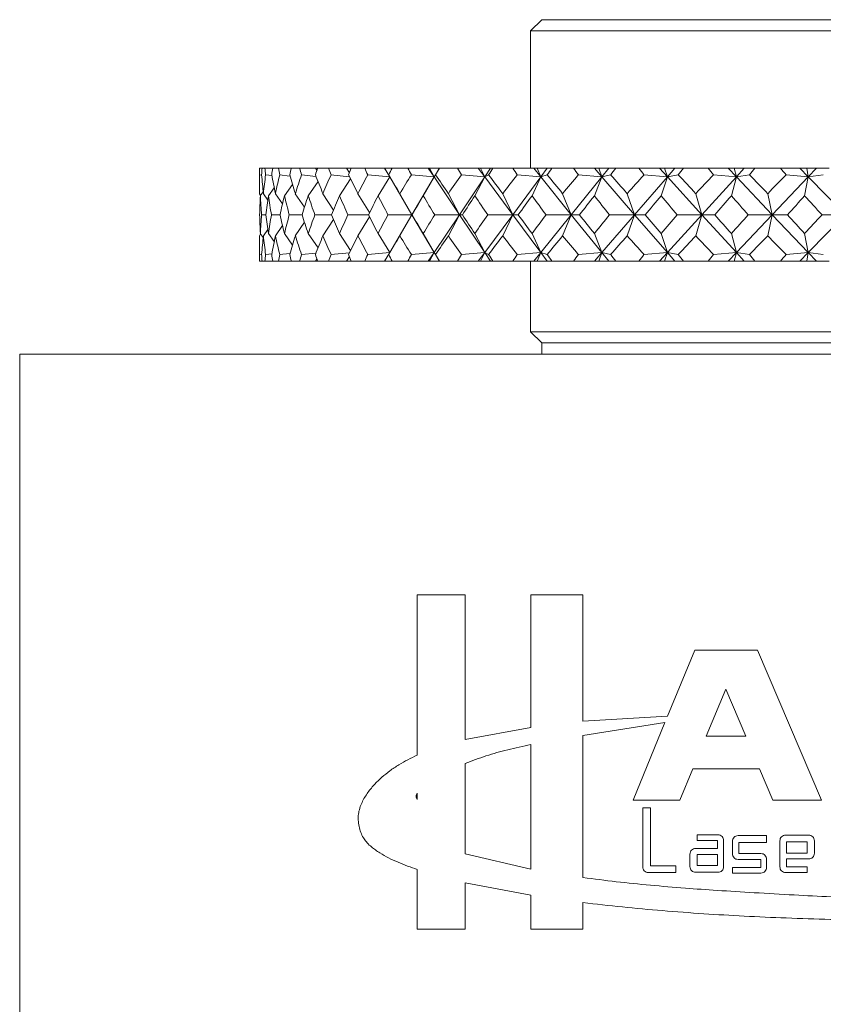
# Model space of a CAD drawing. Header units: inches. Extents: x 1 to 20.9, y 1.5 to 16.1.
# Tile 6 of 15: x 9.7 to 10.7, y 8.8 to 10.1. Entities that reach past the tile are written whole.
import ezdxf

# ---------------------------------------------------------------- set-up
doc = ezdxf.new("R2010")
doc.units = ezdxf.units.IN
doc.header["$MEASUREMENT"] = 0

msp = doc.modelspace()

# ---------------------------------------------------------------- linework, layer by layer
at = {"color": 7, "linetype": 'Continuous', "lineweight": 15}
for p, q in [((10.3644, 10.1274), (10.3494, 10.1124)), ((10.3644, 10.1274), (10.4807, 10.1274)), ((10.4807, 10.1274), (11.5844, 10.1274)), ((10.3494, 10.1124), (10.3494, 9.9274)), ((10.3494, 10.1124), (10.4685, 10.1124)), ((10.4685, 10.1124), (11.5994, 10.1124)), ((9.9844, 9.9274), (9.9844, 9.8932)), ((9.9844, 9.9274), (9.9846, 9.9274)), ((9.9881, 9.9274), (9.9846, 9.9274)), ((9.9881, 9.9274), (9.9919, 9.9274)), ((10.0024, 9.9274), (9.9919, 9.9274)), ((10.0024, 9.9274), (10.0099, 9.9274)), ((10.0274, 9.9274), (10.0099, 9.9274)), ((10.0274, 9.9274), (10.0386, 9.9274)), ((10.0601, 9.9274), (10.0386, 9.9274)), ((10.0619, 9.9247), (10.0601, 9.9274)), ((10.0628, 9.9274), (10.0601, 9.9274)), ((10.0628, 9.9274), (10.0775, 9.9274)), ((10.1018, 9.9274), (10.0775, 9.9274)), ((10.1055, 9.9213), (10.1018, 9.9274)), ((10.1082, 9.9274), (10.1018, 9.9274)), ((10.1082, 9.9274), (10.1262, 9.9274)), ((10.1529, 9.9274), (10.1262, 9.9274)), ((10.1529, 9.9274), (10.1598, 9.9157)), ((10.1531, 9.9274), (10.1529, 9.9274)), ((10.1598, 9.9157), (10.1531, 9.9274)), ((10.163, 9.9274), (10.1531, 9.9274)), ((10.163, 9.9274), (10.1842, 9.9274)), ((10.2117, 9.9274), (10.1842, 9.9274)), ((10.2117, 9.9274), (10.2195, 9.9157)), ((10.2133, 9.9274), (10.2117, 9.9274)), ((10.2195, 9.9157), (10.2133, 9.9274)), ((10.2264, 9.9274), (10.2133, 9.9274)), ((10.2264, 9.9274), (10.2195, 9.9157)), ((10.2267, 9.9274), (10.2264, 9.9274)), ((10.2267, 9.9274), (10.2509, 9.9274)), ((10.2789, 9.9274), (10.2509, 9.9274)), ((10.2789, 9.9274), (10.2876, 9.9157)), ((10.2819, 9.9274), (10.2789, 9.9274)), ((10.2876, 9.9157), (10.2819, 9.9274)), ((10.2954, 9.9274), (10.2819, 9.9274)), ((10.2954, 9.9274), (10.2876, 9.9157)), ((10.2987, 9.9274), (10.2954, 9.9274)), ((10.2987, 9.9274), (10.3255, 9.9274)), ((10.3537, 9.9274), (10.3255, 9.9274)), ((10.3537, 9.9274), (10.3631, 9.9157)), ((10.3581, 9.9274), (10.3537, 9.9274)), ((10.3631, 9.9157), (10.3581, 9.9274)), ((10.3718, 9.9274), (10.3581, 9.9274)), ((10.3718, 9.9274), (10.3631, 9.9157)), ((10.378, 9.9274), (10.3718, 9.9274)), ((10.378, 9.9274), (10.4072, 9.9274)), ((10.4353, 9.9274), (10.4072, 9.9274)), ((10.4353, 9.9274), (10.4454, 9.9157)), ((10.441, 9.9274), (10.4353, 9.9274)), ((10.4454, 9.9157), (10.441, 9.9274)), ((10.4548, 9.9274), (10.441, 9.9274)), ((10.4548, 9.9274), (10.4454, 9.9157)), ((10.4639, 9.9274), (10.4548, 9.9274)), ((10.4639, 9.9274), (10.4951, 9.9274)), ((10.5228, 9.9274), (10.4951, 9.9274)), ((10.5228, 9.9274), (10.5334, 9.9157)), ((10.5298, 9.9274), (10.5228, 9.9274)), ((10.5334, 9.9157), (10.5298, 9.9274)), ((10.5435, 9.9274), (10.5298, 9.9274)), ((10.5435, 9.9274), (10.5334, 9.9157)), ((10.5553, 9.9274), (10.5435, 9.9274)), ((10.5553, 9.9274), (10.5882, 9.9274)), ((10.6152, 9.9274), (10.5882, 9.9274)), ((10.6152, 9.9274), (10.6263, 9.9157)), ((10.6234, 9.9274), (10.6152, 9.9274)), ((10.6263, 9.9157), (10.6234, 9.9274)), ((10.637, 9.9274), (10.6234, 9.9274)), ((10.637, 9.9274), (10.6263, 9.9157)), ((10.6514, 9.9274), (10.637, 9.9274)), ((10.6514, 9.9274), (10.6856, 9.9274)), ((10.7116, 9.9274), (10.6856, 9.9274)), ((10.7116, 9.9274), (10.723, 9.9157)), ((10.7209, 9.9274), (10.7116, 9.9274)), ((10.723, 9.9157), (10.7209, 9.9274)), ((10.7341, 9.9274), (10.7209, 9.9274)), ((10.7341, 9.9274), (10.723, 9.9157)), ((10.751, 9.9274), (10.7341, 9.9274)), ((9.9847, 9.9186), (9.9875, 9.9182)), ((9.9929, 9.9186), (10.0012, 9.9175)), ((10.0117, 9.9186), (10.0256, 9.9169)), ((10.0412, 9.9186), (10.0606, 9.9165)), ((10.0808, 9.9186), (10.1056, 9.916)), ((10.1071, 9.913), (10.0923, 9.8903)), ((10.1303, 9.9186), (10.1598, 9.9157)), ((10.1598, 9.9157), (10.1441, 9.8903)), ((10.1585, 9.9186), (10.1598, 9.9157)), ((10.1598, 9.9157), (10.1896, 9.8649)), ((10.189, 9.9186), (10.2195, 9.9157)), ((10.2195, 9.9157), (10.1896, 9.8649)), ((10.2195, 9.9157), (10.205, 9.8903)), ((10.2216, 9.9186), (10.2195, 9.9157)), ((10.2195, 9.9157), (10.2535, 9.8649)), ((10.2876, 9.9157), (10.2535, 9.8649)), ((10.2563, 9.9186), (10.2876, 9.9157)), ((10.2876, 9.9157), (10.2744, 9.8903)), ((10.2929, 9.9186), (10.2876, 9.9157)), ((10.2876, 9.9157), (10.3253, 9.8649)), ((10.3631, 9.9157), (10.3253, 9.8649)), ((10.3314, 9.9186), (10.3631, 9.9157)), ((10.3631, 9.9157), (10.3514, 9.8903)), ((10.3717, 9.9186), (10.3631, 9.9157)), ((10.3631, 9.9157), (10.4042, 9.8649)), ((10.4454, 9.9157), (10.4042, 9.8649)), ((10.4136, 9.9186), (10.4454, 9.9157)), ((10.4454, 9.9157), (10.4352, 9.8903)), ((10.4571, 9.9186), (10.4454, 9.9157)), ((10.4454, 9.9157), (10.4894, 9.8649)), ((10.5334, 9.9157), (10.4894, 9.8649)), ((10.502, 9.9186), (10.5334, 9.9157)), ((10.5334, 9.9157), (10.5249, 9.8903)), ((10.5482, 9.9186), (10.5334, 9.9157)), ((10.5334, 9.9157), (10.5799, 9.8649)), ((10.6263, 9.9157), (10.5799, 9.8649)), ((10.5955, 9.9186), (10.6263, 9.9157)), ((10.6263, 9.9157), (10.6196, 9.8903)), ((10.6439, 9.9186), (10.6263, 9.9157)), ((10.6263, 9.9157), (10.6746, 9.8649)), ((10.723, 9.9157), (10.6746, 9.8649)), ((10.6932, 9.9186), (10.723, 9.9157)), ((10.723, 9.9157), (10.7182, 9.8903)), ((10.7433, 9.9186), (10.723, 9.9157)), ((10.723, 9.9157), (10.7727, 9.8649)), ((10.0044, 9.9011), (9.9966, 9.8903)), ((10.029, 9.9057), (10.0181, 9.8903)), ((10.0634, 9.9096), (10.0501, 9.8903)), ((9.9861, 9.8908), (9.9844, 9.8932)), ((9.9896, 9.8955), (9.9857, 9.8903)), ((9.9958, 9.8847), (9.9898, 9.8932)), ((10.0155, 9.8794), (10.006, 9.8932)), ((10.0451, 9.875), (10.0328, 9.8932)), ((10.0842, 9.8711), (10.07, 9.8932)), ((10.1326, 9.8677), (10.117, 9.8932)), ((10.1896, 9.8649), (10.1735, 9.8932)), ((10.2535, 9.8649), (10.2387, 9.8932)), ((10.3253, 9.8649), (10.312, 9.8932)), ((10.4042, 9.8649), (10.3925, 9.8932)), ((10.4894, 9.8649), (10.4794, 9.8932)), ((10.5799, 9.8649), (10.5717, 9.8932)), ((10.6746, 9.8649), (10.6685, 9.8932)), ((9.9931, 9.8649), (9.9873, 9.8649)), ((10.0122, 9.8649), (10.0006, 9.8649)), ((10.0418, 9.8649), (10.0246, 9.8649)), ((10.0816, 9.8649), (10.0591, 9.8649)), ((10.1312, 9.8649), (10.1035, 9.8649)), ((10.1326, 9.8621), (10.117, 9.8366)), ((10.1896, 9.8649), (10.1575, 9.8649)), ((10.1598, 9.814), (10.1896, 9.8649)), ((10.1896, 9.8649), (10.1735, 9.8366)), ((10.2195, 9.814), (10.1896, 9.8649)), ((10.1896, 9.8649), (10.1901, 9.8649)), ((10.2195, 9.814), (10.2535, 9.8649)), ((10.2535, 9.8649), (10.2204, 9.8649)), ((10.2535, 9.8649), (10.2387, 9.8366)), ((10.2876, 9.814), (10.2535, 9.8649)), ((10.2535, 9.8649), (10.2575, 9.8649)), ((10.2876, 9.814), (10.3253, 9.8649)), ((10.3253, 9.8649), (10.2916, 9.8649)), ((10.3253, 9.8649), (10.312, 9.8366)), ((10.3631, 9.814), (10.3253, 9.8649)), ((10.3253, 9.8649), (10.3328, 9.8649)), ((10.3631, 9.814), (10.4042, 9.8649)), ((10.4042, 9.8649), (10.3703, 9.8649)), ((10.4042, 9.8649), (10.3925, 9.8366)), ((10.4454, 9.814), (10.4042, 9.8649)), ((10.4042, 9.8649), (10.4151, 9.8649)), ((10.4454, 9.814), (10.4894, 9.8649)), ((10.4894, 9.8649), (10.4556, 9.8649)), ((10.4894, 9.8649), (10.4794, 9.8366)), ((10.5334, 9.814), (10.4894, 9.8649)), ((10.4894, 9.8649), (10.5036, 9.8649)), ((10.5334, 9.814), (10.5799, 9.8649)), ((10.5799, 9.8649), (10.5465, 9.8649)), ((10.5799, 9.8649), (10.5717, 9.8366)), ((10.6263, 9.814), (10.5799, 9.8649)), ((10.5799, 9.8649), (10.5972, 9.8649)), ((10.6263, 9.814), (10.6746, 9.8649)), ((10.6746, 9.8649), (10.6422, 9.8649)), ((10.6746, 9.8649), (10.6685, 9.8366)), ((10.723, 9.814), (10.6746, 9.8649)), ((10.6746, 9.8649), (10.695, 9.8649)), ((10.723, 9.814), (10.7727, 9.8649)), ((10.7727, 9.8649), (10.7415, 9.8649)), ((10.0155, 9.8503), (10.006, 9.8366)), ((10.0451, 9.8548), (10.0328, 9.8366)), ((10.0842, 9.8586), (10.07, 9.8366)), ((9.9861, 9.839), (9.9844, 9.8366)), ((9.9844, 9.8366), (9.9844, 9.8024)), ((9.9857, 9.8394), (9.9896, 9.8342)), ((9.9958, 9.8451), (9.9898, 9.8366)), ((9.9966, 9.8394), (10.0044, 9.8287)), ((10.0181, 9.8394), (10.029, 9.8241)), ((10.0501, 9.8394), (10.0634, 9.8202)), ((10.0923, 9.8394), (10.1071, 9.8168)), ((10.1441, 9.8394), (10.1598, 9.814)), ((10.205, 9.8394), (10.2195, 9.814)), ((10.2744, 9.8394), (10.2876, 9.814)), ((10.3514, 9.8394), (10.3631, 9.814)), ((10.4352, 9.8394), (10.4454, 9.814)), ((10.5249, 9.8394), (10.5334, 9.814)), ((10.6196, 9.8394), (10.6263, 9.814)), ((10.7182, 9.8394), (10.723, 9.814)), ((9.9875, 9.8116), (9.9847, 9.8112)), ((10.0012, 9.8122), (9.9929, 9.8112)), ((10.0256, 9.8128), (10.0117, 9.8112)), ((10.0606, 9.8133), (10.0412, 9.8112)), ((10.1056, 9.8137), (10.0808, 9.8112)), ((10.1018, 9.8024), (10.1055, 9.8085)), ((10.1598, 9.814), (10.1303, 9.8112)), ((10.1529, 9.8024), (10.1598, 9.814)), ((10.1531, 9.8024), (10.1598, 9.814)), ((10.1598, 9.814), (10.1585, 9.8112)), ((10.2195, 9.814), (10.189, 9.8112)), ((10.2117, 9.8024), (10.2195, 9.814)), ((10.2133, 9.8024), (10.2195, 9.814)), ((10.2195, 9.814), (10.2216, 9.8112)), ((10.2264, 9.8024), (10.2195, 9.814)), ((10.2876, 9.814), (10.2563, 9.8112)), ((10.2789, 9.8024), (10.2876, 9.814)), ((10.2819, 9.8024), (10.2876, 9.814)), ((10.2876, 9.814), (10.2929, 9.8112)), ((10.2954, 9.8024), (10.2876, 9.814)), ((10.3631, 9.814), (10.3314, 9.8112)), ((10.3537, 9.8024), (10.3631, 9.814)), ((10.3581, 9.8024), (10.3631, 9.814)), ((10.3631, 9.814), (10.3717, 9.8112)), ((10.3718, 9.8024), (10.3631, 9.814)), ((10.4454, 9.814), (10.4136, 9.8112)), ((10.4353, 9.8024), (10.4454, 9.814)), ((10.441, 9.8024), (10.4454, 9.814)), ((10.4454, 9.814), (10.4571, 9.8112)), ((10.4548, 9.8024), (10.4454, 9.814)), ((10.5334, 9.814), (10.502, 9.8112)), ((10.5228, 9.8024), (10.5334, 9.814)), ((10.5298, 9.8024), (10.5334, 9.814)), ((10.5334, 9.814), (10.5482, 9.8112)), ((10.5435, 9.8024), (10.5334, 9.814)), ((10.6263, 9.814), (10.5955, 9.8112)), ((10.6152, 9.8024), (10.6263, 9.814)), ((10.6234, 9.8024), (10.6263, 9.814)), ((10.6263, 9.814), (10.6439, 9.8112)), ((10.637, 9.8024), (10.6263, 9.814)), ((10.723, 9.814), (10.6932, 9.8112)), ((10.7116, 9.8024), (10.723, 9.814)), ((10.7209, 9.8024), (10.723, 9.814)), ((10.723, 9.814), (10.7433, 9.8112)), ((10.7341, 9.8024), (10.723, 9.814)), ((9.9844, 9.8024), (9.9846, 9.8024)), ((9.9881, 9.8024), (9.9846, 9.8024)), ((9.9881, 9.8024), (9.9919, 9.8024)), ((10.0024, 9.8024), (9.9919, 9.8024)), ((10.0024, 9.8024), (10.0099, 9.8024)), ((10.0274, 9.8024), (10.0099, 9.8024)), ((10.0274, 9.8024), (10.0386, 9.8024)), ((10.0601, 9.8024), (10.0386, 9.8024)), ((10.0601, 9.8024), (10.0619, 9.8051)), ((10.0628, 9.8024), (10.0601, 9.8024)), ((10.0628, 9.8024), (10.0775, 9.8024)), ((10.1018, 9.8024), (10.0775, 9.8024)), ((10.1082, 9.8024), (10.1018, 9.8024)), ((10.1082, 9.8024), (10.1262, 9.8024)), ((10.1529, 9.8024), (10.1262, 9.8024)), ((10.1531, 9.8024), (10.1529, 9.8024)), ((10.163, 9.8024), (10.1531, 9.8024)), ((10.163, 9.8024), (10.1842, 9.8024)), ((10.2117, 9.8024), (10.1842, 9.8024)), ((10.2133, 9.8024), (10.2117, 9.8024)), ((10.2264, 9.8024), (10.2133, 9.8024)), ((10.2267, 9.8024), (10.2264, 9.8024)), ((10.2267, 9.8024), (10.2509, 9.8024)), ((10.2789, 9.8024), (10.2509, 9.8024)), ((10.2819, 9.8024), (10.2789, 9.8024)), ((10.2954, 9.8024), (10.2819, 9.8024)), ((10.2987, 9.8024), (10.2954, 9.8024)), ((10.2987, 9.8024), (10.3255, 9.8024)), ((10.3537, 9.8024), (10.3255, 9.8024)), ((10.3494, 9.8024), (10.3494, 9.7074)), ((10.3581, 9.8024), (10.3537, 9.8024)), ((10.3718, 9.8024), (10.3581, 9.8024)), ((10.378, 9.8024), (10.3718, 9.8024)), ((10.378, 9.8024), (10.4072, 9.8024)), ((10.4353, 9.8024), (10.4072, 9.8024)), ((10.441, 9.8024), (10.4353, 9.8024)), ((10.4548, 9.8024), (10.441, 9.8024)), ((10.4639, 9.8024), (10.4548, 9.8024)), ((10.4639, 9.8024), (10.4951, 9.8024)), ((10.5228, 9.8024), (10.4951, 9.8024)), ((10.5298, 9.8024), (10.5228, 9.8024)), ((10.5435, 9.8024), (10.5298, 9.8024)), ((10.5553, 9.8024), (10.5435, 9.8024)), ((10.5553, 9.8024), (10.5882, 9.8024)), ((10.6152, 9.8024), (10.5882, 9.8024)), ((10.6234, 9.8024), (10.6152, 9.8024)), ((10.637, 9.8024), (10.6234, 9.8024)), ((10.6514, 9.8024), (10.637, 9.8024)), ((10.6514, 9.8024), (10.6856, 9.8024)), ((10.7116, 9.8024), (10.6856, 9.8024)), ((10.7209, 9.8024), (10.7116, 9.8024)), ((10.7341, 9.8024), (10.7209, 9.8024)), ((10.751, 9.8024), (10.7341, 9.8024)), ((10.3494, 9.7074), (10.3644, 9.6924)), ((10.3494, 9.7074), (10.4685, 9.7074)), ((10.4685, 9.7074), (11.5994, 9.7074)), ((10.3644, 9.6924), (10.3644, 9.6774)), ((10.3644, 9.6924), (10.4807, 9.6924)), ((10.4807, 9.6924), (11.5844, 9.6924)), ((9.6619, 9.6774), (9.6619, 7.6774)), ((9.6619, 9.6774), (10.9744, 9.6774)), ((10.1969, 9.3534), (10.2614, 9.3534)), ((10.1969, 9.3534), (10.1969, 9.1376)), ((10.2614, 9.1588), (10.2614, 9.3534)), ((10.3497, 9.3534), (10.3497, 9.1749)), ((10.4197, 9.3534), (10.3497, 9.3534)), ((10.4197, 9.1834), (10.4197, 9.3534)), ((10.5704, 9.279), (10.5335, 9.1901)), ((10.6546, 9.279), (10.5704, 9.279)), ((10.741, 9.077), (10.6546, 9.279)), ((10.6123, 9.2263), (10.5858, 9.1631)), ((10.6389, 9.1631), (10.6123, 9.2263)), ((10.5335, 9.1901), (10.4197, 9.1834)), ((10.3497, 9.1749), (10.2614, 9.1588)), ((10.4197, 9.1641), (10.5299, 9.1813)), ((10.5299, 9.1813), (10.4872, 9.077)), ((10.4197, 8.9729), (10.4197, 9.1641)), ((10.5858, 9.1631), (10.6389, 9.1631)), ((10.3497, 8.9841), (10.3497, 9.1519)), ((10.2614, 9.1264), (10.2614, 9.0048)), ((10.55, 9.077), (10.5675, 9.1193)), ((10.5675, 9.1193), (10.6575, 9.1193)), ((10.6575, 9.1193), (10.6755, 9.077)), ((10.1969, 9.0779), (10.1969, 9.0864)), ((10.4872, 9.077), (10.55, 9.077)), ((10.5004, 9.0667), (10.5003, 8.9873)), ((10.5106, 9.0667), (10.5004, 9.0667)), ((10.5106, 8.9887), (10.5106, 9.0667)), ((10.6755, 9.077), (10.741, 9.077)), ((10.6018, 9.0303), (10.5735, 9.0303)), ((10.5735, 9.0303), (10.5735, 9.0226)), ((10.6669, 9.0292), (10.6285, 9.0292)), ((10.6669, 9.0201), (10.6669, 9.0292)), ((10.7237, 9.0299), (10.6924, 9.0299)), ((10.6007, 9.012), (10.5713, 9.012)), ((10.5735, 9.0226), (10.6007, 9.0226)), ((10.6007, 9.0226), (10.6007, 9.012)), ((10.6092, 8.9876), (10.6092, 9.0226)), ((10.6211, 9.0215), (10.6211, 9.0049)), ((10.6296, 9.0051), (10.6296, 9.0201)), ((10.6296, 9.0201), (10.6669, 9.0201)), ((10.6849, 9.0222), (10.6849, 8.9872)), ((10.7214, 9.0207), (10.6936, 9.0207)), ((10.6936, 9.0207), (10.6936, 9.0057)), ((10.7214, 9.0057), (10.7214, 9.0207)), ((10.7313, 9.0055), (10.7313, 9.0222)), ((10.2614, 9.0048), (10.3497, 8.9841)), ((10.5639, 9.0042), (10.5639, 8.9876)), ((10.6007, 9.004), (10.5735, 9.004)), ((10.5735, 9.004), (10.5735, 8.989)), ((10.6007, 8.989), (10.6007, 9.004)), ((10.6594, 9.0051), (10.6296, 9.0051)), ((10.6936, 9.0057), (10.7214, 9.0057)), ((10.5448, 8.9887), (10.5106, 8.9887)), ((10.5448, 8.9796), (10.5448, 8.9887)), ((10.5735, 8.989), (10.6007, 8.989)), ((10.6594, 8.9865), (10.6211, 8.9865)), ((10.6211, 8.9865), (10.6211, 8.9788)), ((10.6285, 8.9972), (10.6594, 8.9972)), ((10.6594, 8.9972), (10.6594, 8.9865)), ((10.6669, 8.9865), (10.6669, 8.9974)), ((10.6936, 8.9872), (10.6936, 8.9978)), ((10.6936, 8.9978), (10.7237, 8.9978)), ((10.7214, 8.9872), (10.6936, 8.9872)), ((10.7214, 8.9795), (10.7214, 8.9872)), ((10.1969, 8.9837), (10.1969, 8.9034)), ((10.5075, 8.9796), (10.5448, 8.9796)), ((10.5713, 8.9799), (10.6018, 8.9799)), ((10.6211, 8.9788), (10.6594, 8.9788)), ((10.6924, 8.9795), (10.7214, 8.9795)), ((10.2614, 8.9658), (10.3497, 8.9489)), ((10.2614, 8.9034), (10.2614, 8.9658)), ((10.3497, 8.9489), (10.3497, 8.9034)), ((10.4197, 8.9034), (10.4197, 8.9391)), ((10.1969, 8.9034), (10.2614, 8.9034)), ((10.3497, 8.9034), (10.4197, 8.9034))]:
    msp.add_line(p, q, dxfattribs=at)
for centre, major_axis, ratio, start_param, end_param in [((10.9744, 11.2367), (0.8352, 1.6946), 0.313689, 2.59298, 2.600953), ((10.9744, 11.2367), (0.8792, 1.6985), 0.267949, 2.577415, 2.585388), ((10.9744, 11.2367), (0.7818, 1.6916), 0.359045, 2.604034, 2.612007), ((10.9744, 11.2367), (0.9149, 1.7026), 0.222117, 2.558386, 2.566359), ((10.9744, 11.2367), (0.7176, 1.6901), 0.403524, 2.609283, 2.617256), ((10.9744, 11.2367), (0.9431, 1.7066), 0.176348, 2.536742, 2.544715), ((10.9744, 11.2367), (0.6408, 1.6907), 0.446335, 2.607178, 2.615151), ((10.9744, 11.2367), (0.9644, 1.7101), 0.130706, 2.513174, 2.521147), ((10.9744, 11.2367), (0.5492, 1.6938), 0.486283, 2.595992, 2.603965), ((10.9744, 11.2367), (0.9792, 1.7127), 0.085197, 2.488264, 2.496237), ((10.9744, 11.2367), (0.4409, 1.6992), 0.521658, 2.574118, 2.582091), ((10.9744, 11.2367), (0.9876, 1.7143), 0.039793, 2.462515, 2.470488), ((10.9744, 11.2367), (0.3146, 1.706), 0.55023, 2.540723, 2.548696), ((10.9744, 11.2367), (0.99, 1.7147), 0.005559, 3.838828, 3.846801), ((10.9744, 11.2367), (0.1721, 1.7119), 0.569488, 2.496792, 2.504765), ((10.9744, 11.2367), (0.9861, 1.714), 0.050919, 3.864907, 3.872879), ((10.9744, 11.2367), (0.0191, 1.7147), 0.577255, 2.446011, 2.453984), ((10.9744, 11.2367), (0.9762, 1.7121), 0.096345, 3.890493, 3.898466), ((10.9744, 11.2367), (-0.1353, 1.713), 0.57252, 2.394416, 2.402389), ((10.9744, 11.2367), (0.9598, 1.7093), 0.141884, 3.915123, 3.923096), ((10.9744, 11.2367), (-0.281, 1.7076), 0.55591, 2.348354, 2.356327), ((10.9744, 11.2367), (0.9369, 1.7057), 0.18756, 3.938277, 3.94625), ((10.9744, 11.2367), (-0.4116, 1.7008), 0.529389, 2.31219, 2.320163), ((10.9744, 11.2367), (0.9069, 1.7016), 0.233354, 3.959349, 3.967322), ((10.9744, 11.2367), (-0.5243, 1.6949), 0.495458, 2.287518, 2.295491), ((10.9744, 8.4931), (-0.8792, 1.6985), 0.267949, 0.451485, 0.477658), ((10.9744, 8.4931), (-0.9149, 1.7026), 0.222117, 0.470513, 0.496687), ((10.9744, 8.4931), (-0.8352, 1.6946), 0.313689, 0.43592, 0.462093), ((10.9744, 8.4931), (-0.9431, 1.7066), 0.176348, 0.492158, 0.518331), ((10.9744, 8.4931), (-0.7818, 1.6916), 0.359045, 0.424866, 0.451039), ((10.9744, 8.4931), (-0.9644, 1.7101), 0.130706, 0.515726, 0.541899), ((10.9744, 8.4931), (-0.7176, 1.6901), 0.403524, 0.419617, 0.44579), ((10.9744, 8.4931), (-0.9792, 1.7127), 0.085197, 0.540636, 0.566809), ((10.9744, 8.4931), (-0.6408, 1.6907), 0.446335, 0.421722, 0.447895), ((10.9744, 8.4931), (-0.9876, 1.7143), 0.039793, 0.566385, 0.592558), ((10.9744, 8.4931), (-0.5492, 1.6938), 0.486283, 0.432908, 0.459081), ((10.9744, 8.4931), (-0.99, 1.7147), 0.005559, 5.664496, 5.690669), ((10.9744, 8.4931), (-0.4409, 1.6992), 0.521658, 0.454782, 0.480956), ((10.9744, 8.4931), (-0.9861, 1.714), 0.050919, 5.638418, 5.664591), ((10.9744, 8.4931), (-0.3146, 1.706), 0.55023, 0.488177, 0.51435), ((10.9744, 8.4931), (-0.9762, 1.7121), 0.096345, 5.612831, 5.639004), ((10.9744, 8.4931), (-0.1721, 1.7119), 0.569488, 0.532108, 0.558282), ((10.9744, 8.4931), (-0.9598, 1.7093), 0.141884, 5.588201, 5.614374), ((10.9744, 8.4931), (-0.0191, 1.7147), 0.577255, 0.582889, 0.609062), ((10.9744, 8.4931), (-0.9369, 1.7057), 0.18756, 5.565047, 5.591221), ((10.9744, 8.4931), (0.1353, 1.713), 0.57252, 0.634484, 0.660657), ((10.9744, 8.4931), (-0.9069, 1.7016), 0.233354, 5.543975, 5.570149), ((10.9744, 8.4931), (0.281, 1.7076), 0.55591, 0.680546, 0.70672), ((10.9744, 8.4931), (-0.8692, 1.6975), 0.279182, 5.525711, 5.551884), ((10.9744, 8.4931), (0.4116, 1.7008), 0.529389, 0.71671, 0.742883), ((10.9744, 11.2367), (0.8792, 1.6985), 0.267949, 2.611574, 2.635916), ((10.9744, 11.2367), (0.8352, 1.6946), 0.313689, 2.62714, 2.651481), ((10.9744, 11.2367), (0.9149, 1.7026), 0.222117, 2.592546, 2.616887), ((10.9744, 11.2367), (0.7818, 1.6916), 0.359045, 2.638194, 2.662535), ((10.9744, 11.2367), (0.9431, 1.7066), 0.176348, 2.570901, 2.595243), ((10.9744, 11.2367), (0.7176, 1.6901), 0.403524, 2.643443, 2.667784), ((10.9744, 11.2367), (0.9644, 1.7101), 0.130706, 2.547334, 2.571675), ((10.9744, 11.2367), (0.6408, 1.6907), 0.446335, 2.641337, 2.665679), ((10.9744, 11.2367), (0.9792, 1.7127), 0.085197, 2.522424, 2.546765), ((10.9744, 11.2367), (0.5492, 1.6938), 0.486283, 2.630152, 2.654493), ((10.9744, 11.2367), (0.9876, 1.7143), 0.039793, 2.496675, 2.521016), ((10.9744, 11.2367), (0.4409, 1.6992), 0.521658, 2.608277, 2.632619), ((10.9744, 11.2367), (0.99, 1.7147), 0.005559, 3.788301, 3.812642), ((10.9744, 11.2367), (0.3146, 1.706), 0.55023, 2.574883, 2.599224), ((10.9744, 11.2367), (0.9861, 1.714), 0.050919, 3.814379, 3.83872), ((10.9744, 11.2367), (0.1721, 1.7119), 0.569488, 2.530951, 2.555292), ((10.9744, 11.2367), (0.9762, 1.7121), 0.096345, 3.839966, 3.864307), ((10.9744, 11.2367), (0.0191, 1.7147), 0.577255, 2.48017, 2.504512), ((10.9744, 11.2367), (0.9598, 1.7093), 0.141884, 3.864596, 3.888937), ((10.9744, 11.2367), (-0.1353, 1.713), 0.57252, 2.428575, 2.452917), ((10.9744, 11.2367), (0.9369, 1.7057), 0.18756, 3.887749, 3.91209), ((10.9744, 11.2367), (-0.281, 1.7076), 0.55591, 2.382513, 2.406854), ((10.9744, 11.2367), (0.9069, 1.7016), 0.233354, 3.908821, 3.933163), ((10.9744, 11.2367), (-0.4116, 1.7008), 0.529389, 2.34635, 2.370691), ((10.9744, 11.2367), (0.8692, 1.6975), 0.279182, 3.927086, 3.951427), ((10.9744, 11.2367), (-0.5243, 1.6949), 0.495458, 2.321677, 2.346018), ((10.9744, 8.4931), (-0.8792, 1.6985), 0.267949, 0.505677, 0.530018), ((10.9744, 8.4931), (-0.8352, 1.6946), 0.313689, 0.490112, 0.514453), ((10.9744, 8.4931), (-0.9149, 1.7026), 0.222117, 0.524705, 0.549047), ((10.9744, 8.4931), (-0.7818, 1.6916), 0.359045, 0.479058, 0.503399), ((10.9744, 8.4931), (-0.9431, 1.7066), 0.176348, 0.54635, 0.570691), ((10.9744, 8.4931), (-0.7176, 1.6901), 0.403524, 0.473809, 0.49815), ((10.9744, 8.4931), (-0.9644, 1.7101), 0.130706, 0.569918, 0.594259), ((10.9744, 8.4931), (-0.6408, 1.6907), 0.446335, 0.475914, 0.500255), ((10.9744, 8.4931), (-0.9792, 1.7127), 0.085197, 0.594828, 0.619169), ((10.9744, 8.4931), (-0.5492, 1.6938), 0.486283, 0.4871, 0.511441), ((10.9744, 8.4931), (-0.9876, 1.7143), 0.039793, 0.620577, 0.644918), ((10.9744, 8.4931), (-0.4409, 1.6992), 0.521658, 0.508974, 0.533315), ((10.9744, 8.4931), (-0.99, 1.7147), 0.005559, 5.612136, 5.636477), ((10.9744, 8.4931), (-0.3146, 1.706), 0.55023, 0.542369, 0.56671), ((10.9744, 8.4931), (-0.9861, 1.714), 0.050919, 5.586058, 5.610399), ((10.9744, 8.4931), (-0.1721, 1.7119), 0.569488, 0.5863, 0.610641), ((10.9744, 8.4931), (-0.9762, 1.7121), 0.096345, 5.560471, 5.584812), ((10.9744, 8.4931), (-0.0191, 1.7147), 0.577255, 0.637081, 0.661422), ((10.9744, 8.4931), (-0.9598, 1.7093), 0.141884, 5.535841, 5.560182), ((10.9744, 8.4931), (0.1353, 1.713), 0.57252, 0.688676, 0.713017), ((10.9744, 8.4931), (-0.9369, 1.7057), 0.18756, 5.512688, 5.537029), ((10.9744, 8.4931), (0.281, 1.7076), 0.55591, 0.734738, 0.759079), ((10.9744, 8.4931), (-0.9069, 1.7016), 0.233354, 5.491615, 5.515957), ((10.9744, 8.4931), (0.4116, 1.7008), 0.529389, 0.770902, 0.795243), ((10.9744, 8.4931), (-0.8692, 1.6975), 0.279182, 5.473351, 5.497692), ((10.9744, 8.4931), (0.5243, 1.6949), 0.495458, 0.795574, 0.819916), ((10.9744, 11.2367), (0.8792, 1.6985), 0.267949, 2.663934, 2.690108), ((10.9744, 11.2367), (0.9149, 1.7026), 0.222117, 2.644906, 2.671079), ((10.9744, 11.2367), (0.8352, 1.6946), 0.313689, 2.6795, 2.705673), ((10.9744, 11.2367), (0.9431, 1.7066), 0.176348, 2.623261, 2.649435), ((10.9744, 11.2367), (0.7818, 1.6916), 0.359045, 2.690553, 2.716727), ((10.9744, 11.2367), (0.9644, 1.7101), 0.130706, 2.599694, 2.625867), ((10.9744, 11.2367), (0.7176, 1.6901), 0.403524, 2.695802, 2.721976), ((10.9744, 11.2367), (0.9792, 1.7127), 0.085197, 2.574784, 2.600957), ((10.9744, 11.2367), (0.6408, 1.6907), 0.446335, 2.693697, 2.719871), ((10.9744, 11.2367), (0.9876, 1.7143), 0.039793, 2.549035, 2.575208), ((10.9744, 11.2367), (0.5492, 1.6938), 0.486283, 2.682512, 2.708685), ((10.9744, 11.2367), (0.99, 1.7147), 0.005559, 3.734109, 3.760282), ((10.9744, 11.2367), (0.4409, 1.6992), 0.521658, 2.660637, 2.68681), ((10.9744, 11.2367), (0.9861, 1.714), 0.050919, 3.760187, 3.78636), ((10.9744, 11.2367), (0.3146, 1.706), 0.55023, 2.627242, 2.653416), ((10.9744, 11.2367), (0.9762, 1.7121), 0.096345, 3.785774, 3.811947), ((10.9744, 11.2367), (0.1721, 1.7119), 0.569488, 2.583311, 2.609484), ((10.9744, 11.2367), (0.9598, 1.7093), 0.141884, 3.810404, 3.836577), ((10.9744, 11.2367), (0.0191, 1.7147), 0.577255, 2.53253, 2.558704), ((10.9744, 11.2367), (0.9369, 1.7057), 0.18756, 3.833557, 3.85973), ((10.9744, 11.2367), (-0.1353, 1.713), 0.57252, 2.480935, 2.507109), ((10.9744, 11.2367), (0.9069, 1.7016), 0.233354, 3.854629, 3.880803), ((10.9744, 11.2367), (-0.281, 1.7076), 0.55591, 2.434873, 2.461046), ((10.9744, 11.2367), (0.8692, 1.6975), 0.279182, 3.872894, 3.899067), ((10.9744, 11.2367), (-0.4116, 1.7008), 0.529389, 2.39871, 2.424883), ((10.9744, 8.4931), (-0.8352, 1.6946), 0.313689, 0.540639, 0.548612), ((10.9744, 8.4931), (-0.8792, 1.6985), 0.267949, 0.556205, 0.564178), ((10.9744, 8.4931), (-0.7818, 1.6916), 0.359045, 0.529586, 0.537559), ((10.9744, 8.4931), (-0.9149, 1.7026), 0.222117, 0.575233, 0.583206), ((10.9744, 8.4931), (-0.7176, 1.6901), 0.403524, 0.524337, 0.53231), ((10.9744, 8.4931), (-0.9431, 1.7066), 0.176348, 0.596878, 0.604851), ((10.9744, 8.4931), (-0.6408, 1.6907), 0.446335, 0.526442, 0.534415), ((10.9744, 8.4931), (-0.9644, 1.7101), 0.130706, 0.620445, 0.628418), ((10.9744, 8.4931), (-0.5492, 1.6938), 0.486283, 0.537627, 0.5456), ((10.9744, 8.4931), (-0.9792, 1.7127), 0.085197, 0.645355, 0.653328), ((10.9744, 8.4931), (-0.4409, 1.6992), 0.521658, 0.559502, 0.567475), ((10.9744, 8.4931), (-0.9876, 1.7143), 0.039793, 0.671104, 0.679077), ((10.9744, 8.4931), (-0.3146, 1.706), 0.55023, 0.592897, 0.60087), ((10.9744, 8.4931), (-0.99, 1.7147), 0.005559, 5.577977, 5.58595), ((10.9744, 8.4931), (-0.1721, 1.7119), 0.569488, 0.636828, 0.644801), ((10.9744, 8.4931), (-0.9861, 1.714), 0.050919, 5.551898, 5.559871), ((10.9744, 8.4931), (-0.0191, 1.7147), 0.577255, 0.687609, 0.695582), ((10.9744, 8.4931), (-0.9762, 1.7121), 0.096345, 5.526312, 5.534285), ((10.9744, 8.4931), (0.1353, 1.713), 0.57252, 0.739204, 0.747177), ((10.9744, 8.4931), (-0.9598, 1.7093), 0.141884, 5.501682, 5.509655), ((10.9744, 8.4931), (0.281, 1.7076), 0.55591, 0.785266, 0.793239), ((10.9744, 8.4931), (-0.9369, 1.7057), 0.18756, 5.478528, 5.486501), ((10.9744, 8.4931), (0.4116, 1.7008), 0.529389, 0.821429, 0.829402), ((10.9744, 8.4931), (-0.9069, 1.7016), 0.233354, 5.457456, 5.465429), ((10.9744, 8.4931), (0.5243, 1.6949), 0.495458, 0.846102, 0.854075)]:
    msp.add_ellipse(centre, major_axis=major_axis, ratio=ratio, start_param=start_param, end_param=end_param, dxfattribs=at)
for points, knots in [([(10.3497, 9.1519), (10.3393, 9.1496), (10.3188, 9.1452), (10.2893, 9.137), (10.2707, 9.1299), (10.2614, 9.1264)], [0, 0, 0, 0, 0.343066, 0.673467, 1, 1, 1, 1]), ([(10.1969, 9.1376), (10.1927, 9.1355), (10.1843, 9.1315), (10.1718, 9.1246), (10.1601, 9.1167), (10.1489, 9.1078), (10.1387, 9.0976), (10.1307, 9.088), (10.1252, 9.0793), (10.1215, 9.0721), (10.1188, 9.0645), (10.1173, 9.0563), (10.1174, 9.0478), (10.1189, 9.0395), (10.1215, 9.0316), (10.1251, 9.0248), (10.1298, 9.019), (10.1349, 9.0141), (10.1407, 9.0098), (10.1483, 9.0047), (10.1585, 8.999), (10.1709, 8.9932), (10.1839, 8.9882), (10.1926, 8.9852), (10.1969, 8.9837)], [0, 0, 0, 0, 0.062395, 0.124775, 0.190106, 0.249584, 0.31199, 0.374363, 0.407106, 0.437229, 0.470145, 0.499995, 0.530456, 0.562776, 0.594384, 0.625476, 0.654524, 0.688013, 0.717171, 0.750433, 0.811147, 0.875222, 0.937611, 1, 1, 1, 1]), ([(10.1969, 9.0864), (10.1965, 9.0858), (10.1957, 9.0845), (10.1953, 9.0825), (10.1954, 9.0809), (10.1958, 9.0794), (10.1965, 9.0785), (10.1969, 9.0779)], [0, 0, 0, 0, 0.257681, 0.499885, 0.628013, 0.750461, 1, 1, 1, 1]), ([(10.6092, 9.0226), (10.6091, 9.0236), (10.6089, 9.0256), (10.6071, 9.0281), (10.6047, 9.03), (10.6028, 9.0302), (10.6018, 9.0303)], [0, 0, 0, 0, 0.252544, 0.499941, 0.748006, 1, 1, 1, 1]), ([(10.6285, 9.0292), (10.6275, 9.0291), (10.6256, 9.0289), (10.6232, 9.0271), (10.6214, 9.0246), (10.6212, 9.0226), (10.6211, 9.0215)], [0, 0, 0, 0, 0.252491, 0.499952, 0.747937, 1, 1, 1, 1]), ([(10.6924, 9.0299), (10.6914, 9.0298), (10.6895, 9.0296), (10.687, 9.0278), (10.6852, 9.0252), (10.685, 9.0232), (10.6849, 9.0222)], [0, 0, 0, 0, 0.2524913, 0.4999519, 0.7479374, 1, 1, 1, 1]), ([(10.7313, 9.0222), (10.7312, 9.0232), (10.731, 9.0252), (10.7292, 9.0278), (10.7267, 9.0296), (10.7247, 9.0298), (10.7237, 9.0299)], [0, 0, 0, 0, 0.252544, 0.499941, 0.748006, 1, 1, 1, 1]), ([(10.5713, 9.012), (10.5703, 9.0118), (10.5684, 9.0116), (10.566, 9.0098), (10.5642, 9.0073), (10.564, 9.0053), (10.5639, 9.0042)], [0, 0, 0, 0, 0.252491, 0.499952, 0.747937, 1, 1, 1, 1]), ([(10.6211, 9.0049), (10.6212, 9.0038), (10.6214, 9.0018), (10.6232, 8.9993), (10.6256, 8.9975), (10.6275, 8.9973), (10.6285, 8.9972)], [0, 0, 0, 0, 0.252544, 0.499941, 0.748006, 1, 1, 1, 1]), ([(10.6669, 8.9974), (10.6668, 8.9984), (10.6666, 9.0004), (10.6648, 9.003), (10.6624, 9.0048), (10.6604, 9.005), (10.6594, 9.0051)], [0, 0, 0, 0, 0.252544, 0.499941, 0.748006, 1, 1, 1, 1]), ([(10.7237, 8.9978), (10.7247, 8.9979), (10.7267, 8.9981), (10.7292, 8.9999), (10.731, 9.0025), (10.7312, 9.0045), (10.7313, 9.0055)], [0, 0, 0, 0, 0.252491, 0.499952, 0.747937, 1, 1, 1, 1]), ([(10.5003, 8.9873), (10.5005, 8.9862), (10.5007, 8.9842), (10.5023, 8.9817), (10.5047, 8.9799), (10.5066, 8.9797), (10.5075, 8.9796)], [0, 0, 0, 0, 0.252544, 0.499941, 0.748006, 1, 1, 1, 1]), ([(10.5639, 8.9876), (10.564, 8.9866), (10.5642, 8.9845), (10.566, 8.982), (10.5684, 8.9802), (10.5703, 8.98), (10.5713, 8.9799)], [0, 0, 0, 0, 0.252544, 0.499941, 0.748006, 1, 1, 1, 1]), ([(10.6018, 8.9799), (10.6028, 8.98), (10.6047, 8.9802), (10.6071, 8.982), (10.6089, 8.9845), (10.6091, 8.9866), (10.6092, 8.9876)], [0, 0, 0, 0, 0.252491, 0.499952, 0.747937, 1, 1, 1, 1]), ([(10.6594, 8.9788), (10.6604, 8.9789), (10.6624, 8.9792), (10.6648, 8.981), (10.6666, 8.9835), (10.6668, 8.9855), (10.6669, 8.9865)], [0, 0, 0, 0, 0.252491, 0.499952, 0.747937, 1, 1, 1, 1]), ([(10.6849, 8.9872), (10.685, 8.9862), (10.6852, 8.9841), (10.687, 8.9816), (10.6895, 8.9798), (10.6914, 8.9796), (10.6924, 8.9795)], [0, 0, 0, 0, 0.252544, 0.499941, 0.748006, 1, 1, 1, 1]), ([(11.7511, 8.9293), (11.7343, 8.9295), (11.7035, 8.9298), (11.654, 8.9301), (11.6043, 8.9301), (11.5512, 8.9302), (11.4981, 8.9302), (11.45, 8.9304), (11.4071, 8.9309), (11.3716, 8.9314), (11.335, 8.9321), (11.2949, 8.9329), (11.2547, 8.9338), (11.2197, 8.9345), (11.1941, 8.935), (11.1694, 8.9355), (11.1394, 8.9359), (11.0963, 8.9366), (11.044, 8.9374), (10.9857, 8.9386), (10.928, 8.9401), (10.8699, 8.942), (10.8118, 8.9443), (10.7564, 8.9467), (10.7024, 8.9494), (10.6512, 8.9523), (10.6025, 8.9553), (10.556, 8.9586), (10.5107, 8.9624), (10.4646, 8.967), (10.4347, 8.9709), (10.4197, 8.9729)], [0, 0, 0, 0, 0.044135, 0.08079, 0.124997, 0.166663, 0.208305, 0.249995, 0.277497, 0.305809, 0.329967, 0.359056, 0.394552, 0.418029, 0.43532, 0.450114, 0.471558, 0.500004, 0.542574, 0.58348, 0.624572, 0.665936, 0.707562, 0.74945, 0.785566, 0.825032, 0.86174, 0.893757, 0.929245, 0.964747, 1, 1, 1, 1]), ([(10.4197, 8.9391), (10.4374, 8.937), (10.4726, 8.933), (10.527, 8.9281), (10.5816, 8.924), (10.6372, 8.9208), (10.694, 8.9182), (10.7484, 8.9165), (10.8004, 8.9153), (10.8483, 8.9145), (10.8972, 8.9141), (10.9427, 8.9139), (10.9848, 8.9138), (11.0136, 8.9138), (11.0325, 8.9139), (11.0428, 8.9139), (11.0537, 8.9139), (11.065, 8.914), (11.0769, 8.914), (11.0894, 8.914), (11.104, 8.9141), (11.1231, 8.9141), (11.1501, 8.9142), (11.1864, 8.9143), (11.2316, 8.9144), (11.2775, 8.9145), (11.3171, 8.9146), (11.348, 8.9147), (11.3743, 8.9148), (11.3987, 8.9149), (11.4212, 8.915), (11.4551, 8.9151), (11.4991, 8.9154), (11.5521, 8.9159), (11.6032, 8.9165), (11.6519, 8.9172), (11.7014, 8.9182), (11.733, 8.919), (11.7497, 8.9194)], [0, 0, 0, 0, 0.041604, 0.083043, 0.124996, 0.165278, 0.206942, 0.249993, 0.283732, 0.319459, 0.353176, 0.38849, 0.41692, 0.443161, 0.450113, 0.457455, 0.465185, 0.473305, 0.481813, 0.490711, 0.499998, 0.513137, 0.531883, 0.558049, 0.591638, 0.630116, 0.658416, 0.679233, 0.6988, 0.717118, 0.734187, 0.750006, 0.794254, 0.83592, 0.875003, 0.91717, 0.955991, 1, 1, 1, 1])]:
    msp.add_open_spline(points, degree=3, knots=knots, dxfattribs=at)

doc.saveas('drawing.dxf')
